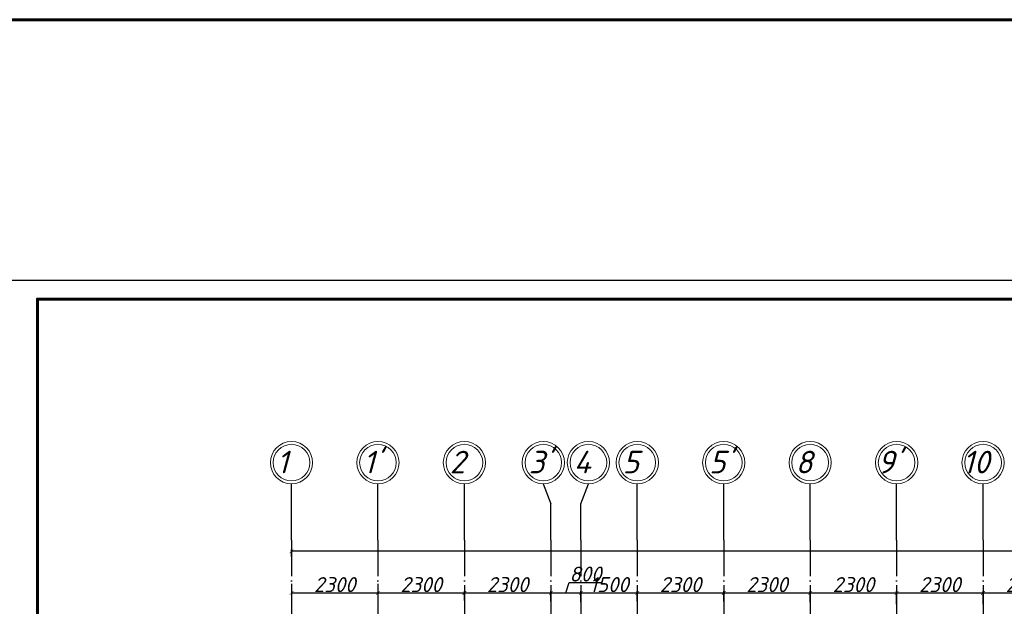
# Model space of a CAD drawing. Header units: millimetres. Extents: x 1112040 to 6903494, y -332921 to -150905.
# Tile 75 of 150: x 1596978 to 1623175, y -166508 to -150905. Entities that reach past the tile are written whole.
import ezdxf

# ---------------------------------------------------------------- set-up
doc = ezdxf.new("R2010")
doc.units = ezdxf.units.MM
doc.linetypes.add('ACAD_ISO04W100', pattern=[30, 24, -3, 0, -3])
doc.layers.add('os', color=253, linetype='Continuous')
doc.styles.get("Standard").update_dxf_attribs({"font": 'isocpeui.ttf'})
doc.dimstyles.new('ISO-25', dxfattribs={"dimtxt": 400, "dimasz": 100, "dimexe": 50, "dimexo": 50, "dimgap": 20, "dimtad": 1, "dimdec": 0, "dimtxsty": 'Standard', "dimblk": 'ARCHTICK', "dimcen": 20, "dimclrd": 1, "dimclre": 1, "dimadec": 0, "dimazin": 0, "dimtfac": 1, "dimtdec": 0, "dimtmove": 0, "dimatfit": 3, "dimldrblk": 'ARCHTICK', "dimfxl": 1, "dimarcsym": 0})

# ---------------------------------------------------------------- blocks, each defined once
blk = doc.blocks.new('_ArchTick')
at = {"color": 0, "linetype": 'ByBlock', "const_width": 0.15}
blk.add_lwpolyline([(-0.5, -0.5), (0.5, 0.5)], dxfattribs=at)
blk = doc.blocks.new('*D3148')
at = {"color": 1, "lineweight": -2, "transparency": 16777216}
for p, q in [((1604210, -165906), (1604210, -166201)), ((1606510, -165906), (1606510, -166201)), ((1604210, -166151), (1606510, -166151))]:
    blk.add_line(p, q, dxfattribs=at)
at = {"color": 1, "lineweight": -2, "transparency": 16777216, "xscale": 100, "yscale": 100, "zscale": 100, "rotation": 180}
blk.add_blockref('_ArchTick', (1604210, -166151), dxfattribs=at)
at = {"color": 1, "lineweight": -2, "transparency": 16777216, "xscale": 100, "yscale": 100, "zscale": 100}
blk.add_blockref('_ArchTick', (1606510, -166151), dxfattribs=at)
at = {"color": 0, "transparency": 16777216, "insert": (1605360, -165931), "char_height": 400, "attachment_point": 5}
blk.add_mtext('2300', dxfattribs=at)
blk = doc.blocks.new('*D3149')
at = {"color": 1, "lineweight": -2, "transparency": 16777216}
for p, q in [((1606510, -165906), (1606510, -166201)), ((1606510, -166151), (1608810, -166151)), ((1608810, -166356), (1608810, -166101))]:
    blk.add_line(p, q, dxfattribs=at)
at = {"color": 1, "lineweight": -2, "transparency": 16777216, "xscale": 100, "yscale": 100, "zscale": 100, "rotation": 180}
blk.add_blockref('_ArchTick', (1606510, -166151), dxfattribs=at)
at = {"color": 1, "lineweight": -2, "transparency": 16777216, "xscale": 100, "yscale": 100, "zscale": 100}
blk.add_blockref('_ArchTick', (1608810, -166151), dxfattribs=at)
at = {"color": 0, "transparency": 16777216, "insert": (1607660, -165931), "char_height": 400, "attachment_point": 5}
blk.add_mtext('2300', dxfattribs=at)
blk = doc.blocks.new('*D3150')
at = {"color": 1, "lineweight": -2, "transparency": 16777216}
for p, q in [((1608810, -166356), (1608810, -166101)), ((1608810, -166151), (1611110, -166151)), ((1611110, -166384), (1611110, -166101))]:
    blk.add_line(p, q, dxfattribs=at)
at = {"color": 1, "lineweight": -2, "transparency": 16777216, "xscale": 100, "yscale": 100, "zscale": 100, "rotation": 180}
blk.add_blockref('_ArchTick', (1608810, -166151), dxfattribs=at)
at = {"color": 1, "lineweight": -2, "transparency": 16777216, "xscale": 100, "yscale": 100, "zscale": 100}
blk.add_blockref('_ArchTick', (1611110, -166151), dxfattribs=at)
at = {"color": 0, "transparency": 16777216, "insert": (1609960, -165931), "char_height": 400, "attachment_point": 5}
blk.add_mtext('2300', dxfattribs=at)
blk = doc.blocks.new('*D3151')
at = {"color": 1, "lineweight": -2, "transparency": 16777216}
for p, q in [((1611510, -166151), (1611594, -165871)), ((1611594, -165871), (1612466, -165871)), ((1611110, -166384), (1611110, -166101)), ((1611110, -166151), (1611910, -166151)), ((1611910, -166399), (1611910, -166101))]:
    blk.add_line(p, q, dxfattribs=at)
at = {"color": 1, "lineweight": -2, "transparency": 16777216, "xscale": 100, "yscale": 100, "zscale": 100, "rotation": 180}
blk.add_blockref('_ArchTick', (1611110, -166151), dxfattribs=at)
at = {"color": 1, "lineweight": -2, "transparency": 16777216, "xscale": 100, "yscale": 100, "zscale": 100}
blk.add_blockref('_ArchTick', (1611910, -166151), dxfattribs=at)
at = {"color": 0, "transparency": 16777216, "insert": (1612030, -165651), "char_height": 400, "attachment_point": 5}
blk.add_mtext('800', dxfattribs=at)
blk = doc.blocks.new('*D3152')
at = {"color": 1, "lineweight": -2, "transparency": 16777216}
for p, q in [((1611910, -166399), (1611910, -166101)), ((1611910, -166151), (1613410, -166151)), ((1613410, -166370), (1613410, -166101))]:
    blk.add_line(p, q, dxfattribs=at)
at = {"color": 1, "lineweight": -2, "transparency": 16777216, "xscale": 100, "yscale": 100, "zscale": 100, "rotation": 180}
blk.add_blockref('_ArchTick', (1611910, -166151), dxfattribs=at)
at = {"color": 1, "lineweight": -2, "transparency": 16777216, "xscale": 100, "yscale": 100, "zscale": 100}
blk.add_blockref('_ArchTick', (1613410, -166151), dxfattribs=at)
at = {"color": 0, "transparency": 16777216, "insert": (1612660, -165931), "char_height": 400, "attachment_point": 5}
blk.add_mtext('1500', dxfattribs=at)
blk = doc.blocks.new('*D3153')
at = {"color": 1, "lineweight": -2, "transparency": 16777216}
for p, q in [((1613410, -166370), (1613410, -166101)), ((1613410, -166151), (1615710, -166151)), ((1615710, -166384), (1615710, -166101))]:
    blk.add_line(p, q, dxfattribs=at)
at = {"color": 1, "lineweight": -2, "transparency": 16777216, "xscale": 100, "yscale": 100, "zscale": 100, "rotation": 180}
blk.add_blockref('_ArchTick', (1613410, -166151), dxfattribs=at)
at = {"color": 1, "lineweight": -2, "transparency": 16777216, "xscale": 100, "yscale": 100, "zscale": 100}
blk.add_blockref('_ArchTick', (1615710, -166151), dxfattribs=at)
at = {"color": 0, "transparency": 16777216, "insert": (1614560, -165931), "char_height": 400, "attachment_point": 5}
blk.add_mtext('2300', dxfattribs=at)
blk = doc.blocks.new('*D3263')
at = {"color": 1, "lineweight": -2, "transparency": 16777216}
for p, q in [((1615710, -166384), (1615710, -166101)), ((1615710, -166151), (1618010, -166151)), ((1618010, -166399), (1618010, -166101))]:
    blk.add_line(p, q, dxfattribs=at)
at = {"color": 1, "lineweight": -2, "transparency": 16777216, "xscale": 100, "yscale": 100, "zscale": 100, "rotation": 180}
blk.add_blockref('_ArchTick', (1615710, -166151), dxfattribs=at)
at = {"color": 1, "lineweight": -2, "transparency": 16777216, "xscale": 100, "yscale": 100, "zscale": 100}
blk.add_blockref('_ArchTick', (1618010, -166151), dxfattribs=at)
at = {"color": 0, "transparency": 16777216, "insert": (1616860, -165931), "char_height": 400, "attachment_point": 5}
blk.add_mtext('2300', dxfattribs=at)
blk = doc.blocks.new('*D3264')
at = {"color": 1, "lineweight": -2, "transparency": 16777216}
for p, q in [((1618010, -166399), (1618010, -166101)), ((1618010, -166151), (1620310, -166151)), ((1620310, -166455), (1620310, -166101))]:
    blk.add_line(p, q, dxfattribs=at)
at = {"color": 1, "lineweight": -2, "transparency": 16777216, "xscale": 100, "yscale": 100, "zscale": 100, "rotation": 180}
blk.add_blockref('_ArchTick', (1618010, -166151), dxfattribs=at)
at = {"color": 1, "lineweight": -2, "transparency": 16777216, "xscale": 100, "yscale": 100, "zscale": 100}
blk.add_blockref('_ArchTick', (1620310, -166151), dxfattribs=at)
at = {"color": 0, "transparency": 16777216, "insert": (1619160, -165931), "char_height": 400, "attachment_point": 5}
blk.add_mtext('2300', dxfattribs=at)
blk = doc.blocks.new('*D3265')
at = {"color": 1, "lineweight": -2, "transparency": 16777216}
for p, q in [((1620310, -166455), (1620310, -166101)), ((1620310, -166151), (1622610, -166151)), ((1622610, -166455), (1622610, -166101))]:
    blk.add_line(p, q, dxfattribs=at)
at = {"color": 1, "lineweight": -2, "transparency": 16777216, "xscale": 100, "yscale": 100, "zscale": 100, "rotation": 180}
blk.add_blockref('_ArchTick', (1620310, -166151), dxfattribs=at)
at = {"color": 1, "lineweight": -2, "transparency": 16777216, "xscale": 100, "yscale": 100, "zscale": 100}
blk.add_blockref('_ArchTick', (1622610, -166151), dxfattribs=at)
at = {"color": 0, "transparency": 16777216, "insert": (1621460, -165931), "char_height": 400, "attachment_point": 5}
blk.add_mtext('2300', dxfattribs=at)
blk = doc.blocks.new('*D3266')
at = {"color": 1, "lineweight": -2, "transparency": 16777216}
for p, q in [((1622610, -166455), (1622610, -166101)), ((1622610, -166151), (1624910, -166151)), ((1624910, -166371), (1624910, -166101))]:
    blk.add_line(p, q, dxfattribs=at)
at = {"color": 1, "lineweight": -2, "transparency": 16777216, "xscale": 100, "yscale": 100, "zscale": 100, "rotation": 180}
blk.add_blockref('_ArchTick', (1622610, -166151), dxfattribs=at)
at = {"color": 1, "lineweight": -2, "transparency": 16777216, "xscale": 100, "yscale": 100, "zscale": 100}
blk.add_blockref('_ArchTick', (1624910, -166151), dxfattribs=at)
at = {"color": 0, "transparency": 16777216, "insert": (1623760, -165931), "char_height": 400, "attachment_point": 5}
blk.add_mtext('2300', dxfattribs=at)
blk = doc.blocks.new('*D3296')
at = {"color": 1, "lineweight": -2, "transparency": 16777216}
for p, q in [((1604210, -165180), (1604210, -164995)), ((1691410, -165180), (1691410, -164995)), ((1691410, -165045), (1604210, -165045))]:
    blk.add_line(p, q, dxfattribs=at)
at = {"color": 1, "lineweight": -2, "transparency": 16777216, "xscale": 100, "yscale": 100, "zscale": 100, "rotation": 180}
blk.add_blockref('_ArchTick', (1604210, -165045), dxfattribs=at)
at = {"color": 1, "lineweight": -2, "transparency": 16777216, "xscale": 100, "yscale": 100, "zscale": 100}
blk.add_blockref('_ArchTick', (1691410, -165045), dxfattribs=at)
at = {"color": 0, "transparency": 16777216, "insert": (1647810, -164822), "char_height": 400, "attachment_point": 5}
blk.add_mtext('87200', dxfattribs=at)

msp = doc.modelspace()

# ---------------------------------------------------------------- linework, layer by layer
at = {"color": 1, "lineweight": 60, "ltscale": 100}
msp.add_lwpolyline([(1198252, -150904.9), (2155604.1, -150904.9), (2155604.1, -261182.8), (1198252, -261182.8)], close=True, dxfattribs=at)
at = {"linetype": 'Continuous', "lineweight": 25, "ltscale": 100}
msp.add_lwpolyline([(1595448.4, -241937.9), (1714348.4, -241937.9), (1714348.4, -157837.9), (1595448.4, -157837.9), (1595448.4, -241937.9)], dxfattribs=at)
at = {"linetype": 'Continuous', "lineweight": 60, "ltscale": 100}
msp.add_lwpolyline([(1597448.4, -241437.9), (1713848.4, -241437.9), (1713848.4, -158337.9), (1597448.4, -158337.9), (1597448.4, -241437.9)], dxfattribs=at)
at = {"layer": 'os'}
for p, q in [((1604209.7, -164749.6), (1604209.7, -163249.6)), ((1606509.7, -164749.6), (1606509.7, -163249.6)), ((1608809.7, -164749.6), (1608809.7, -163249.6)), ((1613409.7, -164749.6), (1613409.7, -163249.6)), ((1615709.7, -164749.6), (1615709.7, -163249.6)), ((1618009.7, -164749.6), (1618009.7, -163249.6)), ((1620309.7, -164749.6), (1620309.7, -163249.6)), ((1622609.7, -164749.6), (1622609.7, -163249.6)), ((1611109.7, -164749.6), (1611109.7, -163779.7)), ((1611909.7, -164749.6), (1611909.7, -163779.7))]:
    msp.add_line(p, q, dxfattribs=at)
at = {"layer": 'os', "linetype": 'ACAD_ISO04W100', "ltscale": 40}
for p, q in [((1604209.7, -164749.6), (1604209.7, -189557.4)), ((1606509.7, -164749.6), (1606509.7, -170493.9)), ((1608809.7, -164749.6), (1608809.7, -189557.4)), ((1611109.7, -164749.6), (1611109.7, -170493.9)), ((1611909.7, -164749.6), (1611909.7, -189557.4)), ((1613409.7, -164749.6), (1613409.7, -189557.4)), ((1615709.7, -164749.6), (1615709.7, -170493.9)), ((1618009.7, -164749.6), (1618009.7, -225973.3)), ((1620309.7, -164749.6), (1620309.7, -170493.9)), ((1622609.7, -164749.6), (1622609.7, -225973.3))]:
    msp.add_line(p, q, dxfattribs=at)
at = {"layer": 'os', "color": 0}
for points in [[(1610909.7, -163249.6), (1611109.7, -163779.7)], [(1611909.7, -163779.7), (1612109.7, -163249.6)]]:
    msp.add_lwpolyline(points, dxfattribs=at)
at = {"layer": 'os', "color": 0, "lineweight": 0}
for centre, radius in [((1604209.7, -162687.1), 562.5), ((1606509.7, -162687.1), 562.5), ((1608809.7, -162687.1), 562.5), ((1610909.7, -162687.1), 562.5), ((1612109.7, -162687.1), 562.5), ((1613409.7, -162687.1), 562.5), ((1615709.7, -162687.1), 562.5), ((1618009.7, -162687.1), 562.5), ((1620309.7, -162687.1), 562.5), ((1622609.7, -162687.1), 562.5), ((1604209.7, -162687.1), 487.5), ((1606509.7, -162687.1), 487.5), ((1608809.7, -162687.1), 487.5), ((1610909.7, -162687.1), 487.5), ((1612109.7, -162687.1), 487.5), ((1613409.7, -162687.1), 487.5), ((1615709.7, -162687.1), 487.5), ((1618009.7, -162687.1), 487.5), ((1620309.7, -162687.1), 487.5), ((1622609.7, -162687.1), 487.5)]:
    msp.add_circle(centre, radius, dxfattribs=at)

# ---------------------------------------------------------------- texts
at = {"ltscale": 50}
for s, p in [('1', (1603820.1, -162970.7)), ("1'", (1606120.1, -162970.7)), ('2', (1608420.1, -162970.7)), ("3'", (1610520.1, -162970.7)), ('4', (1611720.1, -162970.7)), ('5', (1613020.1, -162970.7)), ("5'", (1615320.1, -162970.7)), ('8', (1617620.1, -162970.7)), ("9'", (1619807.2, -162970.7)), ('10', (1622065.9, -162970.7))]:
    msp.add_text(s, height=600, dxfattribs=at).set_placement(p)

# ---------------------------------------------------------------- dimensions: what is measured, and where the dimension line sits
for base, p1, p2, picture, middle in [((1604209.7, -165044.8), (1691409.7, -165229.6), (1604209.7, -165229.6), '*D3296', (1647809.7, -164822.3)), ((1606509.7, -166150.9), (1604209.7, -165855.5), (1606509.7, -165855.5), '*D3148', (1605359.7, -165930.9))]:
    dim = msp.add_linear_dim(base=base, p1=p1, p2=p2, dimstyle='ISO-25')
    dim.commit()
    dim.dimension.update_dxf_attribs({"geometry": picture, "text_midpoint": middle})
for base, p1, p2, picture, middle in [((1611909.7, -166150.9), (1611109.7, -166434.4), (1611909.7, -166448.5), '*D3151', (1611613.7, -165650.9)), ((1608809.7, -166150.9), (1606509.7, -165855.5), (1608809.7, -166406.1), '*D3149', (1607659.7, -165930.9)), ((1611109.7, -166150.9), (1608809.7, -166406.1), (1611109.7, -166434.4), '*D3150', (1609959.7, -165930.9)), ((1613409.7, -166150.9), (1611909.7, -166448.5), (1613409.7, -166420.3), '*D3152', (1612659.7, -165930.9)), ((1615709.7, -166150.9), (1613409.7, -166420.3), (1615709.7, -166434.4), '*D3153', (1614559.7, -165930.9)), ((1618009.7, -166150.9), (1615709.7, -166434.4), (1618009.7, -166448.5), '*D3263', (1616859.7, -165930.9)), ((1620309.7, -166150.9), (1618009.7, -166448.5), (1620309.7, -166505), '*D3264', (1619159.7, -165930.9)), ((1622609.7, -166150.9), (1620309.7, -166505), (1622609.7, -166505), '*D3265', (1621459.7, -165930.9)), ((1624909.7, -166150.9), (1622609.7, -166505), (1624909.7, -166420.6), '*D3266', (1623759.7, -165930.9))]:
    dim = msp.add_linear_dim(base=base, p1=p1, p2=p2, dimstyle='ISO-25', override={"dimtmove": 1})
    dim.commit()
    dim.dimension.update_dxf_attribs({"geometry": picture, "text_midpoint": middle})

doc.saveas('drawing.dxf')
